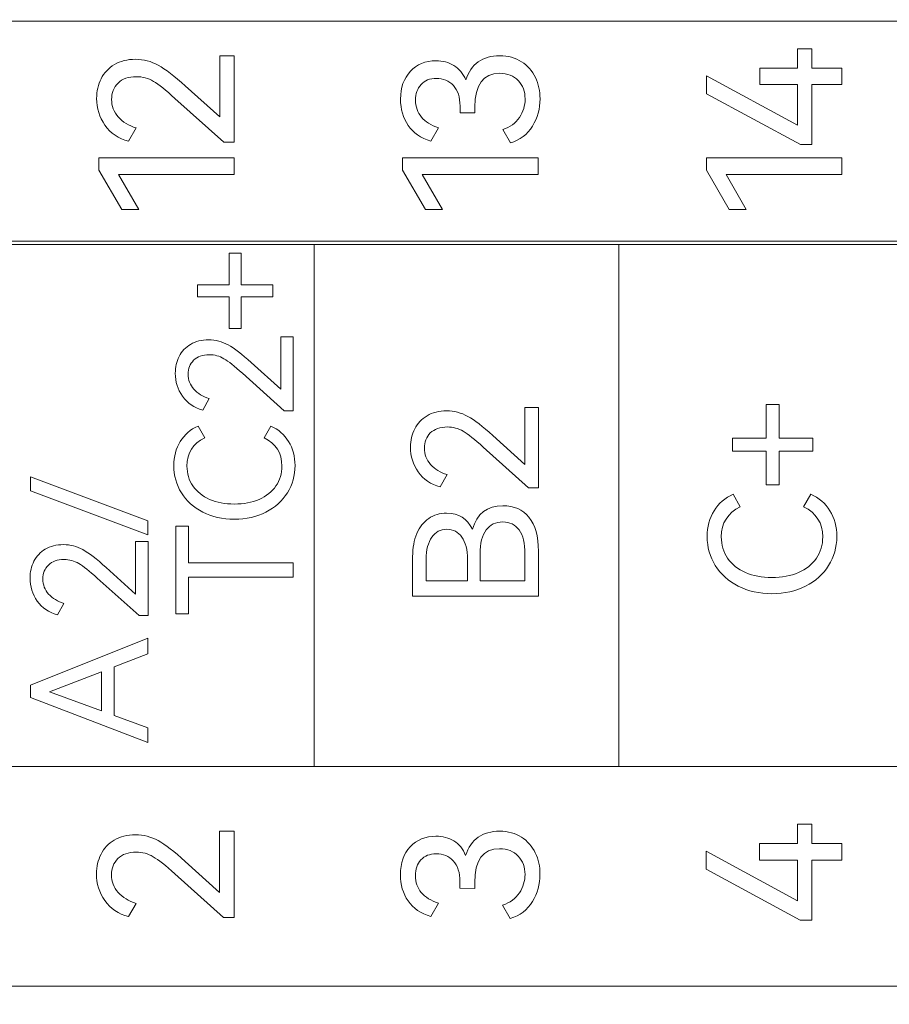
# Model space of a CAD drawing. Header units: millimetres. Extents: x 0 to 427, y 0 to 299.
# Tile 12 of 25: x 132 to 144, y 151 to 164. Entities that reach past the tile are written whole.
import ezdxf

# ---------------------------------------------------------------- set-up
doc = ezdxf.new("R2010")
doc.units = ezdxf.units.MM
doc.header["$LTSCALE"] = 23.1
doc.header["$MEASUREMENT"] = 0
doc.header["$PDSIZE"] = -5
doc.layers.add('IQC尺寸', color=3, linetype='Continuous', lineweight=18)
doc.layers.add('layer 1', color=7, linetype='Continuous')
doc.dimstyles.new('+-0.05', dxfattribs={"dimtxt": 2, "dimasz": 2, "dimexe": 1.25, "dimexo": 0.625, "dimtad": 1, "dimdsep": 46, "dimtxsty": 'Standard', "dimcen": 1.5, "dimdle": 4, "dimadec": 0, "dimazin": 0, "dimtol": 1, "dimtp": 0.05, "dimtm": 0.05, "dimtfac": 1, "dimtmove": 0, "dimatfit": 3, "dimfxl": 1, "dimtolj": 1, "dimarcsym": 0})

# ---------------------------------------------------------------- blocks, each defined once
blk = doc.blocks.new('*D34')
at = {"layer": 'Defpoints', "color": 0}
for p in [(195.088, 174.065), (89.1, 120.365), (195.088, 101.751)]:
    blk.add_point(p, dxfattribs=at)
at = {"layer": 'IQC尺寸', "color": 0, "lineweight": -2}
for p, q in [((195.088, 173.44), (195.088, 100.501)), ((89.1, 119.74), (89.1, 100.501)), ((91.1, 101.751), (193.088, 101.751))]:
    blk.add_line(p, q, dxfattribs=at)
at = {"layer": 'IQC尺寸', "color": 0}
for points in [[(91.1, 102.085), (91.1, 101.418), (89.1, 101.751)], [(193.088, 101.418), (193.088, 102.085), (195.088, 101.751)]]:
    blk.add_solid(points, dxfattribs=at)
at = {"layer": 'IQC尺寸', "color": 0, "insert": (142.094, 103.406), "char_height": 2, "attachment_point": 5}
blk.add_mtext('\\A1;106%%p0.2', dxfattribs=at)

msp = doc.modelspace()

# ---------------------------------------------------------------- linework, layer by layer
at = {"layer": 'layer 1', "lineweight": 9}
for points, knots in [([(124.081, 161.412), (124.081, 161.412), (124.081, 164.35), (124.081, 164.35), (124.081, 164.35), (124.081, 164.35), (160.714, 164.35), (160.714, 164.35), (160.714, 164.35), (160.714, 164.35), (160.714, 161.412), (160.714, 161.412), (160.714, 161.412), (160.714, 161.412), (124.081, 161.412), (124.081, 161.412)], [0, 0, 0, 0, 0.25, 0.25, 0.25, 0.25, 0.5, 0.5, 0.5, 0.5, 0.75, 0.75, 0.75, 0.75, 1, 1, 1, 1]), ([(142.245, 163.722), (142.245, 163.722), (142.752, 163.722), (142.752, 163.722), (142.752, 163.722), (142.752, 163.722), (142.752, 163.981), (142.752, 163.981), (142.752, 163.981), (142.752, 163.981), (142.942, 163.981), (142.942, 163.981), (142.942, 163.981), (142.942, 163.981), (142.942, 163.722), (142.942, 163.722), (142.942, 163.722), (142.942, 163.722), (143.342, 163.722), (143.342, 163.722), (143.342, 163.722), (143.342, 163.722), (143.342, 163.502), (143.342, 163.502), (143.342, 163.502), (143.342, 163.502), (142.942, 163.502), (142.942, 163.502), (142.942, 163.502), (142.942, 163.502), (142.942, 162.702), (142.942, 162.702), (142.942, 162.702), (142.942, 162.702), (142.789, 162.702), (142.789, 162.702), (142.789, 162.702), (142.789, 162.702), (141.532, 163.381), (141.532, 163.381), (141.532, 163.381), (141.532, 163.381), (141.532, 163.62), (141.532, 163.62), (141.532, 163.62), (141.532, 163.62), (142.752, 162.959), (142.752, 162.959), (142.752, 162.959), (142.752, 162.959), (142.752, 163.502), (142.752, 163.502), (142.752, 163.502), (142.752, 163.502), (142.245, 163.502), (142.245, 163.502), (142.245, 163.502), (142.245, 163.502), (142.245, 163.722), (142.245, 163.722)], [0, 0, 0, 0, 0.066667, 0.066667, 0.066667, 0.066667, 0.133333, 0.133333, 0.133333, 0.133333, 0.2, 0.2, 0.2, 0.2, 0.266667, 0.266667, 0.266667, 0.266667, 0.333333, 0.333333, 0.333333, 0.333333, 0.4, 0.4, 0.4, 0.4, 0.466667, 0.466667, 0.466667, 0.466667, 0.533333, 0.533333, 0.533333, 0.533333, 0.6, 0.6, 0.6, 0.6, 0.666667, 0.666667, 0.666667, 0.666667, 0.733333, 0.733333, 0.733333, 0.733333, 0.8, 0.8, 0.8, 0.8, 0.866667, 0.866667, 0.866667, 0.866667, 0.933333, 0.933333, 0.933333, 0.933333, 1, 1, 1, 1]), ([(135.031, 163.07), (135.031, 163.07), (135.031, 163.887), (135.031, 163.887), (135.031, 163.887), (135.031, 163.887), (135.226, 163.887), (135.226, 163.887), (135.226, 163.887), (135.226, 163.887), (135.226, 162.734), (135.226, 162.734), (135.226, 162.734), (135.226, 162.734), (135.085, 162.734), (135.085, 162.734), (135.085, 162.734), (135.085, 162.734), (134.434, 163.319), (134.434, 163.319), (134.434, 163.319), (134.311, 163.429), (134.215, 163.506), (134.146, 163.546), (134.146, 163.546), (134.076, 163.587), (134, 163.608), (133.917, 163.608), (133.917, 163.608), (133.812, 163.608), (133.73, 163.579), (133.673, 163.522), (133.673, 163.522), (133.616, 163.465), (133.587, 163.392), (133.587, 163.304), (133.587, 163.304), (133.587, 163.215), (133.617, 163.137), (133.677, 163.07), (133.677, 163.07), (133.736, 163.003), (133.816, 162.954), (133.915, 162.924), (133.915, 162.924), (133.915, 162.924), (133.814, 162.746), (133.814, 162.746), (133.814, 162.746), (133.679, 162.782), (133.574, 162.854), (133.499, 162.961), (133.499, 162.961), (133.424, 163.068), (133.387, 163.187), (133.387, 163.319), (133.387, 163.319), (133.387, 163.415), (133.407, 163.502), (133.447, 163.581), (133.447, 163.581), (133.487, 163.66), (133.547, 163.723), (133.625, 163.77), (133.625, 163.77), (133.703, 163.817), (133.797, 163.84), (133.908, 163.84), (133.908, 163.84), (134.015, 163.84), (134.116, 163.813), (134.211, 163.761), (134.211, 163.761), (134.306, 163.709), (134.428, 163.615), (134.572, 163.485), (134.572, 163.485), (134.572, 163.485), (135.031, 163.07), (135.031, 163.07)], [0, 0, 0, 0, 0.05, 0.05, 0.05, 0.05, 0.1, 0.1, 0.1, 0.1, 0.15, 0.15, 0.15, 0.15, 0.2, 0.2, 0.2, 0.2, 0.25, 0.25, 0.25, 0.25, 0.3, 0.3, 0.3, 0.3, 0.35, 0.35, 0.35, 0.35, 0.4, 0.4, 0.4, 0.4, 0.45, 0.45, 0.45, 0.45, 0.5, 0.5, 0.5, 0.5, 0.55, 0.55, 0.55, 0.55, 0.6, 0.6, 0.6, 0.6, 0.65, 0.65, 0.65, 0.65, 0.7, 0.7, 0.7, 0.7, 0.75, 0.75, 0.75, 0.75, 0.8, 0.8, 0.8, 0.8, 0.85, 0.85, 0.85, 0.85, 0.9, 0.9, 0.9, 0.9, 0.95, 0.95, 0.95, 0.95, 1, 1, 1, 1]), ([(138.319, 163.564), (138.353, 163.672), (138.409, 163.753), (138.486, 163.807), (138.486, 163.807), (138.564, 163.86), (138.659, 163.887), (138.773, 163.887), (138.773, 163.887), (138.885, 163.887), (138.982, 163.86), (139.063, 163.808), (139.063, 163.808), (139.144, 163.756), (139.207, 163.685), (139.248, 163.598), (139.248, 163.598), (139.29, 163.511), (139.311, 163.415), (139.311, 163.312), (139.311, 163.312), (139.311, 163.18), (139.277, 163.059), (139.21, 162.948), (139.21, 162.948), (139.142, 162.836), (139.044, 162.762), (138.914, 162.724), (138.914, 162.724), (138.914, 162.724), (138.812, 162.902), (138.812, 162.902), (138.812, 162.902), (138.911, 162.933), (138.986, 162.988), (139.036, 163.064), (139.036, 163.064), (139.086, 163.14), (139.111, 163.223), (139.111, 163.312), (139.111, 163.312), (139.111, 163.409), (139.081, 163.49), (139.021, 163.555), (139.021, 163.555), (138.961, 163.62), (138.877, 163.653), (138.77, 163.653), (138.77, 163.653), (138.55, 163.653), (138.44, 163.501), (138.44, 163.201), (138.44, 163.201), (138.44, 163.201), (138.44, 163.124), (138.44, 163.124), (138.44, 163.124), (138.44, 163.124), (138.242, 163.127), (138.242, 163.127), (138.242, 163.127), (138.242, 163.127), (138.242, 163.213), (138.242, 163.213), (138.242, 163.213), (138.242, 163.335), (138.212, 163.428), (138.153, 163.491), (138.153, 163.491), (138.094, 163.554), (138.018, 163.586), (137.926, 163.586), (137.926, 163.586), (137.839, 163.586), (137.77, 163.559), (137.721, 163.504), (137.721, 163.504), (137.672, 163.45), (137.647, 163.38), (137.647, 163.294), (137.647, 163.294), (137.647, 163.206), (137.674, 163.13), (137.726, 163.069), (137.726, 163.069), (137.778, 163.007), (137.854, 162.959), (137.953, 162.927), (137.953, 162.927), (137.953, 162.927), (137.852, 162.749), (137.852, 162.749), (137.852, 162.749), (137.718, 162.788), (137.617, 162.858), (137.549, 162.957), (137.549, 162.957), (137.481, 163.056), (137.447, 163.173), (137.447, 163.307), (137.447, 163.307), (137.447, 163.462), (137.49, 163.586), (137.578, 163.68), (137.578, 163.68), (137.665, 163.774), (137.779, 163.82), (137.921, 163.82), (137.921, 163.82), (138.011, 163.82), (138.091, 163.799), (138.16, 163.757), (138.16, 163.757), (138.23, 163.716), (138.282, 163.651), (138.319, 163.564)], [0, 0, 0, 0, 0.034483, 0.034483, 0.034483, 0.034483, 0.068966, 0.068966, 0.068966, 0.068966, 0.103448, 0.103448, 0.103448, 0.103448, 0.137931, 0.137931, 0.137931, 0.137931, 0.172414, 0.172414, 0.172414, 0.172414, 0.206897, 0.206897, 0.206897, 0.206897, 0.241379, 0.241379, 0.241379, 0.241379, 0.275862, 0.275862, 0.275862, 0.275862, 0.310345, 0.310345, 0.310345, 0.310345, 0.344828, 0.344828, 0.344828, 0.344828, 0.37931, 0.37931, 0.37931, 0.37931, 0.413793, 0.413793, 0.413793, 0.413793, 0.448276, 0.448276, 0.448276, 0.448276, 0.482759, 0.482759, 0.482759, 0.482759, 0.517241, 0.517241, 0.517241, 0.517241, 0.551724, 0.551724, 0.551724, 0.551724, 0.586207, 0.586207, 0.586207, 0.586207, 0.62069, 0.62069, 0.62069, 0.62069, 0.655172, 0.655172, 0.655172, 0.655172, 0.689655, 0.689655, 0.689655, 0.689655, 0.724138, 0.724138, 0.724138, 0.724138, 0.758621, 0.758621, 0.758621, 0.758621, 0.793103, 0.793103, 0.793103, 0.793103, 0.827586, 0.827586, 0.827586, 0.827586, 0.862069, 0.862069, 0.862069, 0.862069, 0.896552, 0.896552, 0.896552, 0.896552, 0.931034, 0.931034, 0.931034, 0.931034, 0.965517, 0.965517, 0.965517, 0.965517, 1, 1, 1, 1]), ([(133.95, 161.833), (133.95, 161.833), (133.722, 161.833), (133.722, 161.833), (133.722, 161.833), (133.722, 161.833), (133.416, 162.359), (133.416, 162.359), (133.416, 162.359), (133.416, 162.359), (133.416, 162.526), (133.416, 162.526), (133.416, 162.526), (133.416, 162.526), (135.226, 162.526), (135.226, 162.526), (135.226, 162.526), (135.226, 162.526), (135.226, 162.304), (135.226, 162.304), (135.226, 162.304), (135.226, 162.304), (133.68, 162.304), (133.68, 162.304), (133.68, 162.304), (133.68, 162.304), (133.95, 161.833), (133.95, 161.833)], [0, 0, 0, 0, 0.142857, 0.142857, 0.142857, 0.142857, 0.285714, 0.285714, 0.285714, 0.285714, 0.428571, 0.428571, 0.428571, 0.428571, 0.571429, 0.571429, 0.571429, 0.571429, 0.714286, 0.714286, 0.714286, 0.714286, 0.857143, 0.857143, 0.857143, 0.857143, 1, 1, 1, 1]), ([(138.007, 161.833), (138.007, 161.833), (137.78, 161.833), (137.78, 161.833), (137.78, 161.833), (137.78, 161.833), (137.474, 162.359), (137.474, 162.359), (137.474, 162.359), (137.474, 162.359), (137.474, 162.526), (137.474, 162.526), (137.474, 162.526), (137.474, 162.526), (139.284, 162.526), (139.284, 162.526), (139.284, 162.526), (139.284, 162.526), (139.284, 162.304), (139.284, 162.304), (139.284, 162.304), (139.284, 162.304), (137.738, 162.304), (137.738, 162.304), (137.738, 162.304), (137.738, 162.304), (138.007, 161.833), (138.007, 161.833)], [0, 0, 0, 0, 0.142857, 0.142857, 0.142857, 0.142857, 0.285714, 0.285714, 0.285714, 0.285714, 0.428571, 0.428571, 0.428571, 0.428571, 0.571429, 0.571429, 0.571429, 0.571429, 0.714286, 0.714286, 0.714286, 0.714286, 0.857143, 0.857143, 0.857143, 0.857143, 1, 1, 1, 1]), ([(142.065, 161.833), (142.065, 161.833), (141.838, 161.833), (141.838, 161.833), (141.838, 161.833), (141.838, 161.833), (141.532, 162.359), (141.532, 162.359), (141.532, 162.359), (141.532, 162.359), (141.532, 162.526), (141.532, 162.526), (141.532, 162.526), (141.532, 162.526), (143.342, 162.526), (143.342, 162.526), (143.342, 162.526), (143.342, 162.526), (143.342, 162.304), (143.342, 162.304), (143.342, 162.304), (143.342, 162.304), (141.796, 162.304), (141.796, 162.304), (141.796, 162.304), (141.796, 162.304), (142.065, 161.833), (142.065, 161.833)], [0, 0, 0, 0, 0.142857, 0.142857, 0.142857, 0.142857, 0.285714, 0.285714, 0.285714, 0.285714, 0.428571, 0.428571, 0.428571, 0.428571, 0.571429, 0.571429, 0.571429, 0.571429, 0.714286, 0.714286, 0.714286, 0.714286, 0.857143, 0.857143, 0.857143, 0.857143, 1, 1, 1, 1]), ([(160.714, 161.369), (160.714, 161.369), (156.643, 161.369), (156.643, 161.369), (156.643, 161.369), (156.643, 161.369), (152.573, 161.369), (152.573, 161.369), (152.573, 161.369), (152.573, 161.369), (148.503, 161.369), (148.503, 161.369), (148.503, 161.369), (148.503, 161.369), (144.432, 161.369), (144.432, 161.369), (144.432, 161.369), (144.432, 161.369), (140.362, 161.369), (140.362, 161.369), (140.362, 161.369), (140.362, 161.369), (136.292, 161.369), (136.292, 161.369), (136.292, 161.369), (136.292, 161.369), (132.221, 161.369), (132.221, 161.369), (132.221, 161.369), (132.221, 161.369), (128.151, 161.369), (128.151, 161.369), (128.151, 161.369), (128.151, 161.369), (124.081, 161.369), (124.081, 161.369)], [0, 0, 0, 0, 0.111111, 0.111111, 0.111111, 0.111111, 0.222222, 0.222222, 0.222222, 0.222222, 0.333333, 0.333333, 0.333333, 0.333333, 0.444444, 0.444444, 0.444444, 0.444444, 0.555556, 0.555556, 0.555556, 0.555556, 0.666667, 0.666667, 0.666667, 0.666667, 0.777778, 0.777778, 0.777778, 0.777778, 0.888889, 0.888889, 0.888889, 0.888889, 1, 1, 1, 1]), ([(134.736, 160.667), (134.736, 160.667), (134.736, 160.829), (134.736, 160.829), (134.736, 160.829), (134.736, 160.829), (135.156, 160.829), (135.156, 160.829), (135.156, 160.829), (135.156, 160.829), (135.156, 161.25), (135.156, 161.25), (135.156, 161.25), (135.156, 161.25), (135.319, 161.25), (135.319, 161.25), (135.319, 161.25), (135.319, 161.25), (135.319, 160.829), (135.319, 160.829), (135.319, 160.829), (135.319, 160.829), (135.74, 160.829), (135.74, 160.829), (135.74, 160.829), (135.74, 160.829), (135.74, 160.667), (135.74, 160.667), (135.74, 160.667), (135.74, 160.667), (135.319, 160.667), (135.319, 160.667), (135.319, 160.667), (135.319, 160.667), (135.319, 160.246), (135.319, 160.246), (135.319, 160.246), (135.319, 160.246), (135.156, 160.246), (135.156, 160.246), (135.156, 160.246), (135.156, 160.246), (135.156, 160.667), (135.156, 160.667), (135.156, 160.667), (135.156, 160.667), (134.736, 160.667), (134.736, 160.667)], [0, 0, 0, 0, 0.083333, 0.083333, 0.083333, 0.083333, 0.166667, 0.166667, 0.166667, 0.166667, 0.25, 0.25, 0.25, 0.25, 0.333333, 0.333333, 0.333333, 0.333333, 0.416667, 0.416667, 0.416667, 0.416667, 0.5, 0.5, 0.5, 0.5, 0.583333, 0.583333, 0.583333, 0.583333, 0.666667, 0.666667, 0.666667, 0.666667, 0.75, 0.75, 0.75, 0.75, 0.833333, 0.833333, 0.833333, 0.833333, 0.916667, 0.916667, 0.916667, 0.916667, 1, 1, 1, 1]), ([(135.847, 159.435), (135.847, 159.435), (135.847, 160.135), (135.847, 160.135), (135.847, 160.135), (135.847, 160.135), (136.014, 160.135), (136.014, 160.135), (136.014, 160.135), (136.014, 160.135), (136.014, 159.147), (136.014, 159.147), (136.014, 159.147), (136.014, 159.147), (135.893, 159.147), (135.893, 159.147), (135.893, 159.147), (135.893, 159.147), (135.335, 159.648), (135.335, 159.648), (135.335, 159.648), (135.23, 159.743), (135.148, 159.808), (135.088, 159.843), (135.088, 159.843), (135.028, 159.878), (134.963, 159.896), (134.893, 159.896), (134.893, 159.896), (134.802, 159.896), (134.732, 159.871), (134.683, 159.822), (134.683, 159.822), (134.634, 159.772), (134.609, 159.71), (134.609, 159.636), (134.609, 159.636), (134.609, 159.559), (134.635, 159.492), (134.686, 159.435), (134.686, 159.435), (134.738, 159.377), (134.806, 159.335), (134.89, 159.31), (134.89, 159.31), (134.89, 159.31), (134.804, 159.157), (134.804, 159.157), (134.804, 159.157), (134.688, 159.188), (134.598, 159.25), (134.534, 159.341), (134.534, 159.341), (134.47, 159.433), (134.438, 159.535), (134.438, 159.648), (134.438, 159.648), (134.438, 159.73), (134.455, 159.805), (134.489, 159.873), (134.489, 159.873), (134.524, 159.94), (134.575, 159.994), (134.642, 160.034), (134.642, 160.034), (134.709, 160.075), (134.79, 160.095), (134.884, 160.095), (134.884, 160.095), (134.976, 160.095), (135.063, 160.072), (135.144, 160.027), (135.144, 160.027), (135.226, 159.982), (135.329, 159.903), (135.453, 159.79), (135.453, 159.79), (135.453, 159.79), (135.847, 159.435), (135.847, 159.435)], [0, 0, 0, 0, 0.05, 0.05, 0.05, 0.05, 0.1, 0.1, 0.1, 0.1, 0.15, 0.15, 0.15, 0.15, 0.2, 0.2, 0.2, 0.2, 0.25, 0.25, 0.25, 0.25, 0.3, 0.3, 0.3, 0.3, 0.35, 0.35, 0.35, 0.35, 0.4, 0.4, 0.4, 0.4, 0.45, 0.45, 0.45, 0.45, 0.5, 0.5, 0.5, 0.5, 0.55, 0.55, 0.55, 0.55, 0.6, 0.6, 0.6, 0.6, 0.65, 0.65, 0.65, 0.65, 0.7, 0.7, 0.7, 0.7, 0.75, 0.75, 0.75, 0.75, 0.8, 0.8, 0.8, 0.8, 0.85, 0.85, 0.85, 0.85, 0.9, 0.9, 0.9, 0.9, 0.95, 0.95, 0.95, 0.95, 1, 1, 1, 1]), ([(141.883, 158.609), (141.883, 158.609), (141.883, 158.783), (141.883, 158.783), (141.883, 158.783), (141.883, 158.783), (142.332, 158.783), (142.332, 158.783), (142.332, 158.783), (142.332, 158.783), (142.332, 159.232), (142.332, 159.232), (142.332, 159.232), (142.332, 159.232), (142.507, 159.232), (142.507, 159.232), (142.507, 159.232), (142.507, 159.232), (142.507, 158.783), (142.507, 158.783), (142.507, 158.783), (142.507, 158.783), (142.956, 158.783), (142.956, 158.783), (142.956, 158.783), (142.956, 158.783), (142.956, 158.609), (142.956, 158.609), (142.956, 158.609), (142.956, 158.609), (142.507, 158.609), (142.507, 158.609), (142.507, 158.609), (142.507, 158.609), (142.507, 158.159), (142.507, 158.159), (142.507, 158.159), (142.507, 158.159), (142.332, 158.159), (142.332, 158.159), (142.332, 158.159), (142.332, 158.159), (142.332, 158.609), (142.332, 158.609), (142.332, 158.609), (142.332, 158.609), (141.883, 158.609), (141.883, 158.609)], [0, 0, 0, 0, 0.083333, 0.083333, 0.083333, 0.083333, 0.166667, 0.166667, 0.166667, 0.166667, 0.25, 0.25, 0.25, 0.25, 0.333333, 0.333333, 0.333333, 0.333333, 0.416667, 0.416667, 0.416667, 0.416667, 0.5, 0.5, 0.5, 0.5, 0.583333, 0.583333, 0.583333, 0.583333, 0.666667, 0.666667, 0.666667, 0.666667, 0.75, 0.75, 0.75, 0.75, 0.833333, 0.833333, 0.833333, 0.833333, 0.916667, 0.916667, 0.916667, 0.916667, 1, 1, 1, 1]), ([(139.107, 158.431), (139.107, 158.431), (139.107, 159.19), (139.107, 159.19), (139.107, 159.19), (139.107, 159.19), (139.288, 159.19), (139.288, 159.19), (139.288, 159.19), (139.288, 159.19), (139.288, 158.119), (139.288, 158.119), (139.288, 158.119), (139.288, 158.119), (139.157, 158.119), (139.157, 158.119), (139.157, 158.119), (139.157, 158.119), (138.552, 158.663), (138.552, 158.663), (138.552, 158.663), (138.439, 158.765), (138.349, 158.836), (138.285, 158.874), (138.285, 158.874), (138.22, 158.912), (138.149, 158.931), (138.073, 158.931), (138.073, 158.931), (137.975, 158.931), (137.899, 158.904), (137.845, 158.851), (137.845, 158.851), (137.792, 158.797), (137.765, 158.73), (137.765, 158.649), (137.765, 158.649), (137.765, 158.566), (137.793, 158.494), (137.849, 158.431), (137.849, 158.431), (137.905, 158.368), (137.978, 158.323), (138.07, 158.296), (138.07, 158.296), (138.07, 158.296), (137.976, 158.131), (137.976, 158.131), (137.976, 158.131), (137.851, 158.164), (137.753, 158.231), (137.684, 158.33), (137.684, 158.33), (137.614, 158.429), (137.579, 158.54), (137.579, 158.663), (137.579, 158.663), (137.579, 158.751), (137.598, 158.832), (137.636, 158.906), (137.636, 158.906), (137.673, 158.979), (137.728, 159.037), (137.801, 159.081), (137.801, 159.081), (137.873, 159.125), (137.961, 159.146), (138.063, 159.146), (138.063, 159.146), (138.163, 159.146), (138.257, 159.122), (138.345, 159.073), (138.345, 159.073), (138.434, 159.024), (138.546, 158.939), (138.68, 158.816), (138.68, 158.816), (138.68, 158.816), (139.107, 158.431), (139.107, 158.431)], [0, 0, 0, 0, 0.05, 0.05, 0.05, 0.05, 0.1, 0.1, 0.1, 0.1, 0.15, 0.15, 0.15, 0.15, 0.2, 0.2, 0.2, 0.2, 0.25, 0.25, 0.25, 0.25, 0.3, 0.3, 0.3, 0.3, 0.35, 0.35, 0.35, 0.35, 0.4, 0.4, 0.4, 0.4, 0.45, 0.45, 0.45, 0.45, 0.5, 0.5, 0.5, 0.5, 0.55, 0.55, 0.55, 0.55, 0.6, 0.6, 0.6, 0.6, 0.65, 0.65, 0.65, 0.65, 0.7, 0.7, 0.7, 0.7, 0.75, 0.75, 0.75, 0.75, 0.8, 0.8, 0.8, 0.8, 0.85, 0.85, 0.85, 0.85, 0.9, 0.9, 0.9, 0.9, 0.95, 0.95, 0.95, 0.95, 1, 1, 1, 1]), ([(135.862, 158.41), (135.862, 158.582), (135.783, 158.708), (135.624, 158.788), (135.624, 158.788), (135.624, 158.788), (135.714, 158.942), (135.714, 158.942), (135.714, 158.942), (135.816, 158.898), (135.895, 158.829), (135.952, 158.737), (135.952, 158.737), (136.009, 158.644), (136.038, 158.536), (136.038, 158.415), (136.038, 158.415), (136.038, 158.282), (136.004, 158.161), (135.935, 158.052), (135.935, 158.052), (135.866, 157.943), (135.771, 157.857), (135.648, 157.795), (135.648, 157.795), (135.525, 157.732), (135.384, 157.7), (135.227, 157.7), (135.227, 157.7), (135.07, 157.7), (134.929, 157.732), (134.806, 157.795), (134.806, 157.795), (134.683, 157.857), (134.587, 157.944), (134.52, 158.052), (134.52, 158.052), (134.453, 158.16), (134.418, 158.282), (134.418, 158.415), (134.418, 158.415), (134.418, 158.536), (134.447, 158.643), (134.504, 158.737), (134.504, 158.737), (134.561, 158.829), (134.64, 158.898), (134.742, 158.942), (134.742, 158.942), (134.742, 158.942), (134.832, 158.788), (134.832, 158.788), (134.832, 158.788), (134.673, 158.708), (134.594, 158.582), (134.594, 158.41), (134.594, 158.41), (134.594, 158.31), (134.621, 158.221), (134.673, 158.144), (134.673, 158.144), (134.726, 158.068), (134.801, 158.007), (134.897, 157.965), (134.897, 157.965), (134.992, 157.923), (135.102, 157.902), (135.227, 157.902), (135.227, 157.902), (135.351, 157.902), (135.462, 157.923), (135.558, 157.965), (135.558, 157.965), (135.655, 158.007), (135.73, 158.068), (135.783, 158.144), (135.783, 158.144), (135.835, 158.221), (135.862, 158.31), (135.862, 158.41)], [0, 0, 0, 0, 0.05, 0.05, 0.05, 0.05, 0.1, 0.1, 0.1, 0.1, 0.15, 0.15, 0.15, 0.15, 0.2, 0.2, 0.2, 0.2, 0.25, 0.25, 0.25, 0.25, 0.3, 0.3, 0.3, 0.3, 0.35, 0.35, 0.35, 0.35, 0.4, 0.4, 0.4, 0.4, 0.45, 0.45, 0.45, 0.45, 0.5, 0.5, 0.5, 0.5, 0.55, 0.55, 0.55, 0.55, 0.6, 0.6, 0.6, 0.6, 0.65, 0.65, 0.65, 0.65, 0.7, 0.7, 0.7, 0.7, 0.75, 0.75, 0.75, 0.75, 0.8, 0.8, 0.8, 0.8, 0.85, 0.85, 0.85, 0.85, 0.9, 0.9, 0.9, 0.9, 0.95, 0.95, 0.95, 0.95, 1, 1, 1, 1]), ([(134.073, 157.492), (134.073, 157.492), (132.502, 158.08), (132.502, 158.08), (132.502, 158.08), (132.502, 158.08), (132.502, 158.264), (132.502, 158.264), (132.502, 158.264), (132.502, 158.264), (134.073, 157.676), (134.073, 157.676), (134.073, 157.676), (134.073, 157.676), (134.073, 157.492), (134.073, 157.492)], [0, 0, 0, 0, 0.25, 0.25, 0.25, 0.25, 0.5, 0.5, 0.5, 0.5, 0.75, 0.75, 0.75, 0.75, 1, 1, 1, 1]), ([(143.087, 157.464), (143.087, 157.647), (143.002, 157.782), (142.832, 157.867), (142.832, 157.867), (142.832, 157.867), (142.929, 158.032), (142.929, 158.032), (142.929, 158.032), (143.037, 157.985), (143.122, 157.911), (143.183, 157.812), (143.183, 157.812), (143.244, 157.713), (143.275, 157.598), (143.275, 157.468), (143.275, 157.468), (143.275, 157.326), (143.238, 157.196), (143.165, 157.081), (143.165, 157.081), (143.092, 156.965), (142.988, 156.872), (142.857, 156.806), (142.857, 156.806), (142.726, 156.739), (142.576, 156.705), (142.408, 156.705), (142.408, 156.705), (142.24, 156.705), (142.09, 156.739), (141.959, 156.806), (141.959, 156.806), (141.828, 156.872), (141.725, 156.965), (141.652, 157.081), (141.652, 157.081), (141.58, 157.196), (141.543, 157.326), (141.543, 157.468), (141.543, 157.468), (141.543, 157.598), (141.574, 157.713), (141.635, 157.812), (141.635, 157.812), (141.696, 157.912), (141.781, 157.985), (141.89, 158.032), (141.89, 158.032), (141.89, 158.032), (141.986, 157.867), (141.986, 157.867), (141.986, 157.867), (141.816, 157.782), (141.732, 157.647), (141.732, 157.464), (141.732, 157.464), (141.732, 157.357), (141.76, 157.261), (141.816, 157.179), (141.816, 157.179), (141.872, 157.097), (141.952, 157.033), (142.055, 156.988), (142.055, 156.988), (142.157, 156.943), (142.275, 156.92), (142.408, 156.92), (142.408, 156.92), (142.541, 156.92), (142.659, 156.943), (142.762, 156.988), (142.762, 156.988), (142.865, 157.033), (142.945, 157.097), (143.002, 157.179), (143.002, 157.179), (143.058, 157.262), (143.087, 157.357), (143.087, 157.464)], [0, 0, 0, 0, 0.05, 0.05, 0.05, 0.05, 0.1, 0.1, 0.1, 0.1, 0.15, 0.15, 0.15, 0.15, 0.2, 0.2, 0.2, 0.2, 0.25, 0.25, 0.25, 0.25, 0.3, 0.3, 0.3, 0.3, 0.35, 0.35, 0.35, 0.35, 0.4, 0.4, 0.4, 0.4, 0.45, 0.45, 0.45, 0.45, 0.5, 0.5, 0.5, 0.5, 0.55, 0.55, 0.55, 0.55, 0.6, 0.6, 0.6, 0.6, 0.65, 0.65, 0.65, 0.65, 0.7, 0.7, 0.7, 0.7, 0.75, 0.75, 0.75, 0.75, 0.8, 0.8, 0.8, 0.8, 0.85, 0.85, 0.85, 0.85, 0.9, 0.9, 0.9, 0.9, 0.95, 0.95, 0.95, 0.95, 1, 1, 1, 1]), ([(138.407, 157.565), (138.467, 157.774), (138.602, 157.879), (138.813, 157.879), (138.813, 157.879), (138.963, 157.879), (139.08, 157.828), (139.163, 157.725), (139.163, 157.725), (139.246, 157.623), (139.288, 157.471), (139.288, 157.271), (139.288, 157.271), (139.288, 157.271), (139.288, 156.671), (139.288, 156.671), (139.288, 156.671), (139.288, 156.671), (137.609, 156.671), (137.609, 156.671), (137.609, 156.671), (137.609, 156.671), (137.609, 157.2), (137.609, 157.2), (137.609, 157.2), (137.609, 157.318), (137.628, 157.421), (137.664, 157.508), (137.664, 157.508), (137.701, 157.595), (137.754, 157.662), (137.823, 157.709), (137.823, 157.709), (137.891, 157.757), (137.972, 157.781), (138.063, 157.781), (138.063, 157.781), (138.224, 157.781), (138.339, 157.709), (138.407, 157.565)], [0, 0, 0, 0, 0.1, 0.1, 0.1, 0.1, 0.2, 0.2, 0.2, 0.2, 0.3, 0.3, 0.3, 0.3, 0.4, 0.4, 0.4, 0.4, 0.5, 0.5, 0.5, 0.5, 0.6, 0.6, 0.6, 0.6, 0.7, 0.7, 0.7, 0.7, 0.8, 0.8, 0.8, 0.8, 0.9, 0.9, 0.9, 0.9, 1, 1, 1, 1]), ([(139.109, 157.235), (139.109, 157.378), (139.083, 157.486), (139.031, 157.557), (139.031, 157.557), (138.979, 157.628), (138.906, 157.664), (138.813, 157.664), (138.813, 157.664), (138.718, 157.664), (138.644, 157.628), (138.591, 157.557), (138.591, 157.557), (138.537, 157.486), (138.51, 157.378), (138.51, 157.235), (138.51, 157.235), (138.51, 157.235), (138.51, 156.875), (138.51, 156.875), (138.51, 156.875), (138.51, 156.875), (139.109, 156.875), (139.109, 156.875), (139.109, 156.875), (139.109, 156.875), (139.109, 157.235), (139.109, 157.235)], [0, 0, 0, 0, 0.142857, 0.142857, 0.142857, 0.142857, 0.285714, 0.285714, 0.285714, 0.285714, 0.428571, 0.428571, 0.428571, 0.428571, 0.571429, 0.571429, 0.571429, 0.571429, 0.714286, 0.714286, 0.714286, 0.714286, 0.857143, 0.857143, 0.857143, 0.857143, 1, 1, 1, 1]), ([(134.444, 156.438), (134.444, 156.438), (134.444, 157.605), (134.444, 157.605), (134.444, 157.605), (134.444, 157.605), (134.613, 157.605), (134.613, 157.605), (134.613, 157.605), (134.613, 157.605), (134.613, 157.116), (134.613, 157.116), (134.613, 157.116), (134.613, 157.116), (136.014, 157.116), (136.014, 157.116), (136.014, 157.116), (136.014, 157.116), (136.014, 156.925), (136.014, 156.925), (136.014, 156.925), (136.014, 156.925), (134.613, 156.925), (134.613, 156.925), (134.613, 156.925), (134.613, 156.925), (134.613, 156.438), (134.613, 156.438), (134.613, 156.438), (134.613, 156.438), (134.444, 156.438), (134.444, 156.438)], [0, 0, 0, 0, 0.125, 0.125, 0.125, 0.125, 0.25, 0.25, 0.25, 0.25, 0.375, 0.375, 0.375, 0.375, 0.5, 0.5, 0.5, 0.5, 0.625, 0.625, 0.625, 0.625, 0.75, 0.75, 0.75, 0.75, 0.875, 0.875, 0.875, 0.875, 1, 1, 1, 1]), ([(137.79, 156.875), (137.79, 156.875), (138.341, 156.875), (138.341, 156.875), (138.341, 156.875), (138.341, 156.875), (138.341, 157.166), (138.341, 157.166), (138.341, 157.166), (138.341, 157.293), (138.316, 157.391), (138.267, 157.461), (138.267, 157.461), (138.219, 157.53), (138.15, 157.565), (138.063, 157.565), (138.063, 157.565), (137.979, 157.565), (137.913, 157.53), (137.864, 157.459), (137.864, 157.459), (137.815, 157.389), (137.79, 157.291), (137.79, 157.166), (137.79, 157.166), (137.79, 157.166), (137.79, 156.875), (137.79, 156.875)], [0, 0, 0, 0, 0.142857, 0.142857, 0.142857, 0.142857, 0.285714, 0.285714, 0.285714, 0.285714, 0.428571, 0.428571, 0.428571, 0.428571, 0.571429, 0.571429, 0.571429, 0.571429, 0.714286, 0.714286, 0.714286, 0.714286, 0.857143, 0.857143, 0.857143, 0.857143, 1, 1, 1, 1]), ([(133.907, 156.7), (133.907, 156.7), (133.907, 157.401), (133.907, 157.401), (133.907, 157.401), (133.907, 157.401), (134.074, 157.401), (134.074, 157.401), (134.074, 157.401), (134.074, 157.401), (134.074, 156.412), (134.074, 156.412), (134.074, 156.412), (134.074, 156.412), (133.954, 156.412), (133.954, 156.412), (133.954, 156.412), (133.954, 156.412), (133.395, 156.914), (133.395, 156.914), (133.395, 156.914), (133.29, 157.008), (133.208, 157.073), (133.148, 157.109), (133.148, 157.109), (133.089, 157.144), (133.023, 157.162), (132.953, 157.162), (132.953, 157.162), (132.862, 157.162), (132.792, 157.137), (132.743, 157.087), (132.743, 157.087), (132.694, 157.038), (132.669, 156.976), (132.669, 156.901), (132.669, 156.901), (132.669, 156.825), (132.695, 156.758), (132.746, 156.7), (132.746, 156.7), (132.798, 156.643), (132.866, 156.601), (132.951, 156.575), (132.951, 156.575), (132.951, 156.575), (132.864, 156.423), (132.864, 156.423), (132.864, 156.423), (132.748, 156.454), (132.658, 156.515), (132.594, 156.607), (132.594, 156.607), (132.53, 156.699), (132.498, 156.801), (132.498, 156.914), (132.498, 156.914), (132.498, 156.996), (132.515, 157.071), (132.55, 157.138), (132.55, 157.138), (132.584, 157.206), (132.635, 157.26), (132.702, 157.3), (132.702, 157.3), (132.769, 157.34), (132.85, 157.36), (132.944, 157.36), (132.944, 157.36), (133.036, 157.36), (133.123, 157.338), (133.204, 157.293), (133.204, 157.293), (133.286, 157.248), (133.389, 157.169), (133.513, 157.056), (133.513, 157.056), (133.513, 157.056), (133.907, 156.7), (133.907, 156.7)], [0, 0, 0, 0, 0.05, 0.05, 0.05, 0.05, 0.1, 0.1, 0.1, 0.1, 0.15, 0.15, 0.15, 0.15, 0.2, 0.2, 0.2, 0.2, 0.25, 0.25, 0.25, 0.25, 0.3, 0.3, 0.3, 0.3, 0.35, 0.35, 0.35, 0.35, 0.4, 0.4, 0.4, 0.4, 0.45, 0.45, 0.45, 0.45, 0.5, 0.5, 0.5, 0.5, 0.55, 0.55, 0.55, 0.55, 0.6, 0.6, 0.6, 0.6, 0.65, 0.65, 0.65, 0.65, 0.7, 0.7, 0.7, 0.7, 0.75, 0.75, 0.75, 0.75, 0.8, 0.8, 0.8, 0.8, 0.85, 0.85, 0.85, 0.85, 0.9, 0.9, 0.9, 0.9, 0.95, 0.95, 0.95, 0.95, 1, 1, 1, 1]), ([(132.502, 155.482), (132.502, 155.482), (134.073, 156.113), (134.073, 156.113), (134.073, 156.113), (134.073, 156.113), (134.073, 155.901), (134.073, 155.901), (134.073, 155.901), (134.073, 155.901), (133.622, 155.727), (133.622, 155.727), (133.622, 155.727), (133.622, 155.727), (133.622, 155.077), (133.622, 155.077), (133.622, 155.077), (133.622, 155.077), (134.073, 154.912), (134.073, 154.912), (134.073, 154.912), (134.073, 154.912), (134.073, 154.719), (134.073, 154.719), (134.073, 154.719), (134.073, 154.719), (132.502, 155.321), (132.502, 155.321), (132.502, 155.321), (132.502, 155.321), (132.502, 155.482), (132.502, 155.482)], [0, 0, 0, 0, 0.125, 0.125, 0.125, 0.125, 0.25, 0.25, 0.25, 0.25, 0.375, 0.375, 0.375, 0.375, 0.5, 0.5, 0.5, 0.5, 0.625, 0.625, 0.625, 0.625, 0.75, 0.75, 0.75, 0.75, 0.875, 0.875, 0.875, 0.875, 1, 1, 1, 1]), ([(133.451, 155.66), (133.451, 155.66), (132.758, 155.394), (132.758, 155.394), (132.758, 155.394), (132.758, 155.394), (133.451, 155.141), (133.451, 155.141), (133.451, 155.141), (133.451, 155.141), (133.451, 155.66), (133.451, 155.66)], [0, 0, 0, 0, 0.333333, 0.333333, 0.333333, 0.333333, 0.666667, 0.666667, 0.666667, 0.666667, 1, 1, 1, 1]), ([(160.714, 154.4), (160.714, 154.4), (156.643, 154.4), (156.643, 154.4), (156.643, 154.4), (156.643, 154.4), (152.573, 154.4), (152.573, 154.4), (152.573, 154.4), (152.573, 154.4), (148.503, 154.4), (148.503, 154.4), (148.503, 154.4), (148.503, 154.4), (144.432, 154.4), (144.432, 154.4), (144.432, 154.4), (144.432, 154.4), (140.362, 154.4), (140.362, 154.4), (140.362, 154.4), (140.362, 154.4), (136.292, 154.4), (136.292, 154.4), (136.292, 154.4), (136.292, 154.4), (132.221, 154.4), (132.221, 154.4), (132.221, 154.4), (132.221, 154.4), (128.151, 154.4), (128.151, 154.4), (128.151, 154.4), (128.151, 154.4), (124.081, 154.4), (124.081, 154.4)], [0, 0, 0, 0, 0.111111, 0.111111, 0.111111, 0.111111, 0.222222, 0.222222, 0.222222, 0.222222, 0.333333, 0.333333, 0.333333, 0.333333, 0.444444, 0.444444, 0.444444, 0.444444, 0.555556, 0.555556, 0.555556, 0.555556, 0.666667, 0.666667, 0.666667, 0.666667, 0.777778, 0.777778, 0.777778, 0.777778, 0.888889, 0.888889, 0.888889, 0.888889, 1, 1, 1, 1]), ([(124.081, 151.466), (124.081, 151.466), (124.081, 154.398), (124.081, 154.398), (124.081, 154.398), (124.081, 154.398), (160.714, 154.398), (160.714, 154.398), (160.714, 154.398), (160.714, 154.398), (160.714, 151.466), (160.714, 151.466), (160.714, 151.466), (160.714, 151.466), (124.081, 151.466), (124.081, 151.466)], [0, 0, 0, 0, 0.25, 0.25, 0.25, 0.25, 0.5, 0.5, 0.5, 0.5, 0.75, 0.75, 0.75, 0.75, 1, 1, 1, 1]), ([(142.244, 153.368), (142.244, 153.368), (142.75, 153.368), (142.75, 153.368), (142.75, 153.368), (142.75, 153.368), (142.75, 153.627), (142.75, 153.627), (142.75, 153.627), (142.75, 153.627), (142.94, 153.627), (142.94, 153.627), (142.94, 153.627), (142.94, 153.627), (142.94, 153.368), (142.94, 153.368), (142.94, 153.368), (142.94, 153.368), (143.34, 153.368), (143.34, 153.368), (143.34, 153.368), (143.34, 153.368), (143.34, 153.148), (143.34, 153.148), (143.34, 153.148), (143.34, 153.148), (142.94, 153.148), (142.94, 153.148), (142.94, 153.148), (142.94, 153.148), (142.94, 152.348), (142.94, 152.348), (142.94, 152.348), (142.94, 152.348), (142.787, 152.348), (142.787, 152.348), (142.787, 152.348), (142.787, 152.348), (141.53, 153.027), (141.53, 153.027), (141.53, 153.027), (141.53, 153.027), (141.53, 153.267), (141.53, 153.267), (141.53, 153.267), (141.53, 153.267), (142.75, 152.605), (142.75, 152.605), (142.75, 152.605), (142.75, 152.605), (142.75, 153.148), (142.75, 153.148), (142.75, 153.148), (142.75, 153.148), (142.244, 153.148), (142.244, 153.148), (142.244, 153.148), (142.244, 153.148), (142.244, 153.368), (142.244, 153.368)], [0, 0, 0, 0, 0.066667, 0.066667, 0.066667, 0.066667, 0.133333, 0.133333, 0.133333, 0.133333, 0.2, 0.2, 0.2, 0.2, 0.266667, 0.266667, 0.266667, 0.266667, 0.333333, 0.333333, 0.333333, 0.333333, 0.4, 0.4, 0.4, 0.4, 0.466667, 0.466667, 0.466667, 0.466667, 0.533333, 0.533333, 0.533333, 0.533333, 0.6, 0.6, 0.6, 0.6, 0.666667, 0.666667, 0.666667, 0.666667, 0.733333, 0.733333, 0.733333, 0.733333, 0.8, 0.8, 0.8, 0.8, 0.866667, 0.866667, 0.866667, 0.866667, 0.933333, 0.933333, 0.933333, 0.933333, 1, 1, 1, 1]), ([(135.03, 152.716), (135.03, 152.716), (135.03, 153.534), (135.03, 153.534), (135.03, 153.534), (135.03, 153.534), (135.225, 153.534), (135.225, 153.534), (135.225, 153.534), (135.225, 153.534), (135.225, 152.38), (135.225, 152.38), (135.225, 152.38), (135.225, 152.38), (135.084, 152.38), (135.084, 152.38), (135.084, 152.38), (135.084, 152.38), (134.432, 152.966), (134.432, 152.966), (134.432, 152.966), (134.31, 153.076), (134.214, 153.152), (134.144, 153.193), (134.144, 153.193), (134.075, 153.234), (133.998, 153.254), (133.916, 153.254), (133.916, 153.254), (133.811, 153.254), (133.729, 153.226), (133.672, 153.168), (133.672, 153.168), (133.614, 153.11), (133.585, 153.038), (133.585, 152.951), (133.585, 152.951), (133.585, 152.862), (133.615, 152.784), (133.675, 152.716), (133.675, 152.716), (133.735, 152.649), (133.815, 152.6), (133.914, 152.57), (133.914, 152.57), (133.914, 152.57), (133.812, 152.393), (133.812, 152.393), (133.812, 152.393), (133.677, 152.429), (133.572, 152.5), (133.498, 152.608), (133.498, 152.608), (133.423, 152.715), (133.385, 152.834), (133.385, 152.966), (133.385, 152.966), (133.385, 153.061), (133.405, 153.148), (133.446, 153.227), (133.446, 153.227), (133.486, 153.306), (133.545, 153.369), (133.623, 153.416), (133.623, 153.416), (133.702, 153.463), (133.796, 153.487), (133.906, 153.487), (133.906, 153.487), (134.013, 153.487), (134.114, 153.46), (134.21, 153.408), (134.21, 153.408), (134.305, 153.355), (134.426, 153.263), (134.57, 153.131), (134.57, 153.131), (134.57, 153.131), (135.03, 152.716), (135.03, 152.716)], [0, 0, 0, 0, 0.05, 0.05, 0.05, 0.05, 0.1, 0.1, 0.1, 0.1, 0.15, 0.15, 0.15, 0.15, 0.2, 0.2, 0.2, 0.2, 0.25, 0.25, 0.25, 0.25, 0.3, 0.3, 0.3, 0.3, 0.35, 0.35, 0.35, 0.35, 0.4, 0.4, 0.4, 0.4, 0.45, 0.45, 0.45, 0.45, 0.5, 0.5, 0.5, 0.5, 0.55, 0.55, 0.55, 0.55, 0.6, 0.6, 0.6, 0.6, 0.65, 0.65, 0.65, 0.65, 0.7, 0.7, 0.7, 0.7, 0.75, 0.75, 0.75, 0.75, 0.8, 0.8, 0.8, 0.8, 0.85, 0.85, 0.85, 0.85, 0.9, 0.9, 0.9, 0.9, 0.95, 0.95, 0.95, 0.95, 1, 1, 1, 1]), ([(138.317, 153.21), (138.352, 153.319), (138.408, 153.4), (138.485, 153.453), (138.485, 153.453), (138.562, 153.507), (138.658, 153.534), (138.771, 153.534), (138.771, 153.534), (138.883, 153.534), (138.98, 153.507), (139.062, 153.455), (139.062, 153.455), (139.143, 153.402), (139.205, 153.332), (139.247, 153.245), (139.247, 153.245), (139.289, 153.157), (139.31, 153.062), (139.31, 152.958), (139.31, 152.958), (139.31, 152.826), (139.276, 152.705), (139.209, 152.594), (139.209, 152.594), (139.141, 152.483), (139.042, 152.408), (138.912, 152.37), (138.912, 152.37), (138.912, 152.37), (138.811, 152.548), (138.811, 152.548), (138.811, 152.548), (138.91, 152.58), (138.984, 152.633), (139.034, 152.71), (139.034, 152.71), (139.085, 152.787), (139.11, 152.869), (139.11, 152.958), (139.11, 152.958), (139.11, 153.055), (139.08, 153.136), (139.02, 153.201), (139.02, 153.201), (138.96, 153.266), (138.876, 153.299), (138.769, 153.299), (138.769, 153.299), (138.548, 153.299), (138.438, 153.148), (138.438, 152.847), (138.438, 152.847), (138.438, 152.847), (138.438, 152.77), (138.438, 152.77), (138.438, 152.77), (138.438, 152.77), (138.241, 152.773), (138.241, 152.773), (138.241, 152.773), (138.241, 152.773), (138.241, 152.859), (138.241, 152.859), (138.241, 152.859), (138.241, 152.981), (138.211, 153.074), (138.152, 153.137), (138.152, 153.137), (138.092, 153.201), (138.017, 153.232), (137.924, 153.232), (137.924, 153.232), (137.837, 153.232), (137.769, 153.205), (137.72, 153.151), (137.72, 153.151), (137.67, 153.096), (137.645, 153.026), (137.645, 152.941), (137.645, 152.941), (137.645, 152.852), (137.672, 152.777), (137.724, 152.715), (137.724, 152.715), (137.777, 152.653), (137.853, 152.606), (137.952, 152.573), (137.952, 152.573), (137.952, 152.573), (137.85, 152.395), (137.85, 152.395), (137.85, 152.395), (137.717, 152.435), (137.616, 152.504), (137.548, 152.604), (137.548, 152.604), (137.48, 152.703), (137.445, 152.82), (137.445, 152.953), (137.445, 152.953), (137.445, 153.108), (137.489, 153.232), (137.576, 153.326), (137.576, 153.326), (137.664, 153.42), (137.778, 153.467), (137.92, 153.467), (137.92, 153.467), (138.01, 153.467), (138.09, 153.446), (138.159, 153.404), (138.159, 153.404), (138.228, 153.362), (138.281, 153.297), (138.317, 153.21)], [0, 0, 0, 0, 0.034483, 0.034483, 0.034483, 0.034483, 0.068966, 0.068966, 0.068966, 0.068966, 0.103448, 0.103448, 0.103448, 0.103448, 0.137931, 0.137931, 0.137931, 0.137931, 0.172414, 0.172414, 0.172414, 0.172414, 0.206897, 0.206897, 0.206897, 0.206897, 0.241379, 0.241379, 0.241379, 0.241379, 0.275862, 0.275862, 0.275862, 0.275862, 0.310345, 0.310345, 0.310345, 0.310345, 0.344828, 0.344828, 0.344828, 0.344828, 0.37931, 0.37931, 0.37931, 0.37931, 0.413793, 0.413793, 0.413793, 0.413793, 0.448276, 0.448276, 0.448276, 0.448276, 0.482759, 0.482759, 0.482759, 0.482759, 0.517241, 0.517241, 0.517241, 0.517241, 0.551724, 0.551724, 0.551724, 0.551724, 0.586207, 0.586207, 0.586207, 0.586207, 0.62069, 0.62069, 0.62069, 0.62069, 0.655172, 0.655172, 0.655172, 0.655172, 0.689655, 0.689655, 0.689655, 0.689655, 0.724138, 0.724138, 0.724138, 0.724138, 0.758621, 0.758621, 0.758621, 0.758621, 0.793103, 0.793103, 0.793103, 0.793103, 0.827586, 0.827586, 0.827586, 0.827586, 0.862069, 0.862069, 0.862069, 0.862069, 0.896552, 0.896552, 0.896552, 0.896552, 0.931034, 0.931034, 0.931034, 0.931034, 0.965517, 0.965517, 0.965517, 0.965517, 1, 1, 1, 1])]:
    msp.add_open_spline(points, degree=3, knots=knots, dxfattribs=at)
for points in [[(136.292, 154.4), (136.292, 154.4), (136.292, 161.369), (136.292, 161.369)], [(140.362, 154.4), (140.362, 154.4), (140.362, 161.369), (140.362, 161.369)]]:
    msp.add_open_spline(points, degree=3, dxfattribs=at)

# ---------------------------------------------------------------- dimensions: what is measured, and where the dimension line sits
at = {"layer": 'IQC尺寸'}
dim = msp.add_linear_dim(base=(195.088, 101.751), p1=(89.1, 120.365), p2=(195.088, 174.065), text='<>%%p0.2', dimstyle='+-0.05', override={"dimgap": 0.625, "dimtad": 1, "dimjust": 0, "dimdec": 1, "dimlfac": 1, "dimpost": '<>', "dimse1": 0, "dimse2": 0, "dimsd1": 0, "dimsd2": 0, "dimtol": 0, "dimlim": 0, "dimtofl": 1, "dimtvp": 0.1, "dimarcsym": 1}, dxfattribs=at)
dim.commit()
dim.dimension.update_dxf_attribs({"geometry": '*D34', "text_midpoint": (142.094, 103.406)})

doc.saveas('drawing.dxf')
